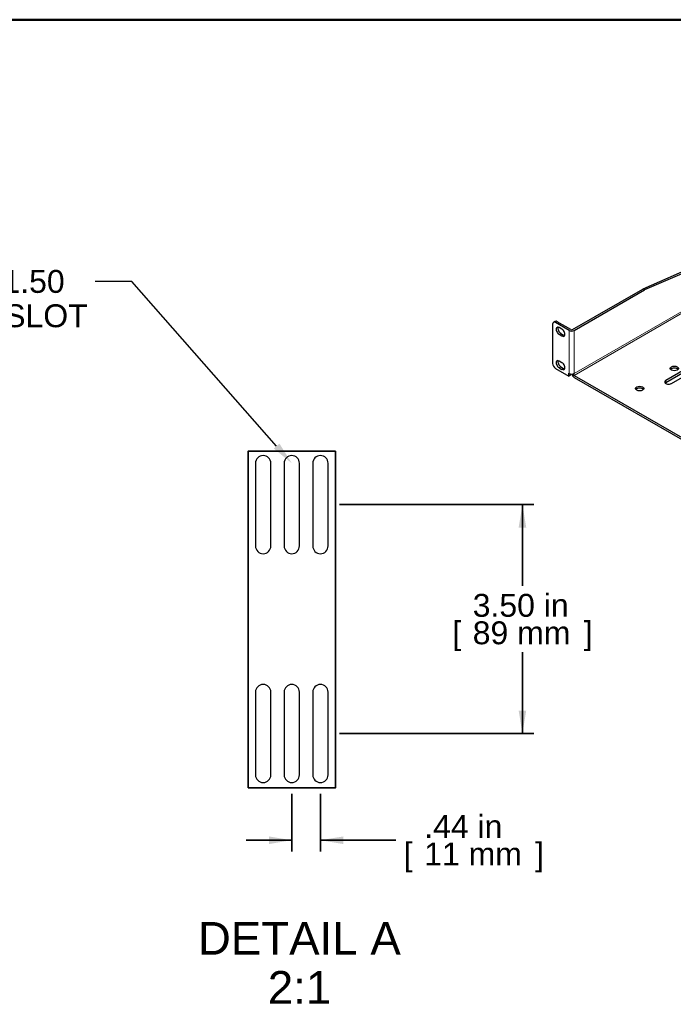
# Model space of a CAD drawing. Header units: inches. Extents: x 0 to 80, y 0 to 59.8.
# Tile 13 of 14: x 40 to 60, y 29.7 to 59.8. Entities that reach past the tile are written whole.
import ezdxf
from ezdxf import colors
from ezdxf.entities.mleader import LeaderData, LeaderLine
from ezdxf.enums import TextEntityAlignment as Align
from ezdxf.lldxf.tags import DXFTag
from ezdxf.math import Vec2, Vec3

# ---------------------------------------------------------------- set-up
doc = ezdxf.new("R2010")
doc.units = ezdxf.units.IN
doc.header["$MEASUREMENT"] = 0
doc.layers.add('COM56026-4', color=7, linetype='Continuous')
doc.layers.add('Default', color=7, linetype='Continuous')
doc.styles.add('SEACAD_Arial', font='arial.ttf')
tags = doc.linetypes.add('CENTER2', pattern=[1.125, 0.75, -0.125, 0.125, -0.125]).pattern_tags.tags
tags[10:11] = [DXFTag(74, 4), DXFTag(75, 0), DXFTag(340, '0'), DXFTag(46, 0.0), DXFTag(50, 0.0), DXFTag(44, 0.0), DXFTag(45, 0.0)]
tags[8:9] = [DXFTag(74, 4), DXFTag(75, 0), DXFTag(340, '0'), DXFTag(46, 0.0), DXFTag(50, 0.0), DXFTag(44, 0.0), DXFTag(45, 0.0)]
tags[6:7] = [DXFTag(74, 4), DXFTag(75, 0), DXFTag(340, '0'), DXFTag(46, 0.0), DXFTag(50, 0.0), DXFTag(44, 0.0), DXFTag(45, 0.0)]
tags[4:5] = [DXFTag(74, 4), DXFTag(75, 0), DXFTag(340, '0'), DXFTag(46, 0.0), DXFTag(50, 0.0), DXFTag(44, 0.0), DXFTag(45, 0.0)]
doc.dimstyles.new('WEB', dxfattribs={"dimtxt": 0.7, "dimasz": 0.7, "dimexe": 0.35, "dimexo": 0.35, "dimgap": 0.175, "dimtad": 0, "dimtih": 1, "dimtoh": 1, "dimzin": 4, "dimdsep": 46, "dimtxsty": 'SEACAD_Arial', "dimblk1": '_SE_FILLED', "dimblk2": '_SE_FILLED', "dimsah": 1, "dimcen": 0.35, "dimadec": 0, "dimazin": 0, "dimtfac": 0.8, "dimtdec": 0, "dimtofl": 0, "dimtmove": 0, "dimatfit": 3, "dimfxl": 1, "dimtolj": 1, "dimtzin": 4, "dimarcsym": 0})

# ---------------------------------------------------------------- blocks, each defined once
blk = doc.blocks.new('SE5')
at = {"layer": 'COM56026-4', "color": 7, "linetype": 'Continuous', "lineweight": 25}
for p, q in [((65.225, 54.224), (59.066, 51.546)), ((65.276, 54.194), (59.117, 51.516)), ((56.917, 50.305), (59.066, 51.546)), ((56.968, 50.276), (59.117, 51.516)), ((59.117, 51.516), (59.066, 51.546)), ((56.308, 50.466), (56.308, 49.268)), ((56.385, 50.553), (56.334, 50.523)), ((56.815, 50.276), (56.396, 50.517)), ((56.866, 50.305), (56.447, 50.547)), ((56.595, 50.314), (56.506, 50.365)), ((56.506, 50.161), (56.595, 50.11)), ((56.557, 50.19), (56.646, 50.139)), ((56.396, 49.115), (56.803, 48.88)), ((56.595, 49.293), (56.506, 49.344)), ((56.506, 49.14), (56.595, 49.089)), ((56.557, 49.169), (56.646, 49.118)), ((60.669, 49.264), (59.774, 48.748)), ((59.774, 48.689), (60.669, 49.206)), ((59.941, 48.652), (60.835, 49.168)), ((56.803, 48.88), (56.803, 48.968)), ((56.803, 48.968), (56.815, 48.961)), ((56.854, 48.909), (56.803, 48.88)), ((56.854, 48.909), (56.854, 48.947)), ((56.938, 48.949), (56.942, 48.946)), ((56.968, 48.961), (56.942, 48.946)), ((56.968, 48.961), (56.968, 48.961)), ((56.968, 48.961), (56.968, 48.961)), ((56.968, 48.902), (69.189, 41.846)), ((56.968, 48.843), (69.189, 41.787))]:
    blk.add_line(p, q, dxfattribs=at)
at = {"layer": 'COM56026-4', "color": 7, "linetype": 'Continuous', "lineweight": 15}
for p, q in [((65.311, 53.778), (56.968, 48.961)), ((56.968, 48.902), (65.326, 53.728)), ((56.447, 50.547), (56.396, 50.517)), ((56.557, 50.19), (56.506, 50.161)), ((56.646, 50.139), (56.595, 50.11)), ((56.815, 48.961), (56.815, 50.276)), ((56.968, 50.276), (56.968, 48.961)), ((56.557, 49.169), (56.506, 49.14)), ((56.646, 49.118), (56.595, 49.089)), ((59.774, 48.689), (59.774, 48.748))]:
    blk.add_line(p, q, dxfattribs=at)
at = {"layer": 'COM56026-4', "color": 7, "linetype": 'Continuous', "lineweight": 25}
for centre, major_axis, start_param, end_param in [((56.396, 50.415), (0.062, -0.108), 2.356194, 3.926991), ((56.447, 50.445), (0.062, -0.108), 2.356194, 3.141593), ((56.506, 50.263), (0.062, -0.108), 2.356194, 5.497787), ((56.557, 50.292), (0.062, -0.108), 3.561081, 5.497787), ((56.595, 50.212), (-0.062, 0.108), 2.356194, 5.497787), ((56.891, 50.32), (-0.036, 0), 0.785398, 2.356194), ((56.646, 50.241), (-0.062, 0.108), 2.356194, 2.722104), ((56.891, 50.32), (-0.108, 0), 0.785398, 2.356194), ((56.396, 49.217), (-0.062, 0.108), 0.785398, 2.356194), ((56.506, 49.242), (0.062, -0.108), 2.356194, 5.497787), ((56.557, 49.272), (0.062, -0.108), 3.561081, 5.497787), ((56.595, 49.191), (-0.062, 0.108), 2.356194, 5.497787), ((56.646, 49.221), (-0.062, 0.108), 2.356194, 2.722104), ((60.034, 49.056), (-0.125, 0), 3.561081, 5.863697), ((56.891, 49.005), (-0.108, 0), 0.785398, 2.356194), ((56.968, 48.932), (-0.054, 0.0935), 1.134667, 2.356194), ((56.968, 48.932), (-0.018, 0.0312), 0.785398, 2.356194), ((58.973, 48.443), (-0.125, 0), 3.561081, 5.863697), ((59.857, 48.7), (0.118, 0), 2.356194, 5.497787), ((59.857, 48.641), (0.118, 0), 2.356194, 2.693452)]:
    blk.add_ellipse(centre, major_axis=major_axis, ratio=0.57735, start_param=start_param, end_param=end_param, dxfattribs=at)
for centre in [(60.034, 49.115), (58.973, 48.502)]:
    blk.add_ellipse(centre, major_axis=(0.125, 0), ratio=0.57735, dxfattribs=at)
blk = doc.blocks.new('SE7')
at = {"layer": 'COM56026-4', "color": 7, "linetype": 'Continuous', "lineweight": 25}
for p, q in [((47.217, 46.216), (47.217, 43.686)), ((47.687, 43.686), (47.687, 46.216)), ((48.093, 46.216), (48.093, 43.686)), ((48.563, 43.686), (48.563, 46.216)), ((48.969, 46.216), (48.969, 43.686)), ((49.439, 43.686), (49.439, 46.216)), ((47.217, 39.216), (47.217, 36.686)), ((47.687, 36.686), (47.687, 39.216)), ((48.093, 39.216), (48.093, 36.686)), ((48.563, 36.686), (48.563, 39.216)), ((48.969, 39.216), (48.969, 36.686)), ((49.439, 36.686), (49.439, 39.216))]:
    blk.add_line(p, q, dxfattribs=at)
for centre, start, end in [((47.452, 46.216), 0, 180), ((48.328, 46.216), 0, 180), ((49.204, 46.216), 0, 180), ((47.452, 43.686), 180, 0), ((48.328, 43.686), 180, 0), ((49.204, 43.686), 180, 0), ((47.452, 39.216), 0, 180), ((48.328, 39.216), 0, 180), ((49.204, 39.216), 0, 180), ((47.452, 36.686), 180, 0), ((48.328, 36.686), 180, 0), ((49.204, 36.686), 180, 0)]:
    blk.add_arc(centre, 0.235, start, end, dxfattribs=at)
blk = doc.blocks.new('DMBLK21')
at = {"layer": 'Default', "linetype": 'Continuous', "lineweight": 35, "transparency": 16777216}
for points in [[(55.502, 44.251), (55.385, 44.951), (55.269, 44.251)], [(55.502, 38.651), (55.269, 38.651), (55.385, 37.951)]]:
    blk.add_hatch(color=7, dxfattribs=at).paths.add_polyline_path(points)
at = {"layer": 'Default', "color": 7, "linetype": 'Continuous', "lineweight": 35, "transparency": 16777216}
for p, q in [((49.789, 44.951), (55.735, 44.951)), ((55.385, 44.951), (55.385, 42.466)), ((55.385, 40.436), (55.385, 37.951)), ((49.789, 37.951), (55.735, 37.951))]:
    blk.add_line(p, q, dxfattribs=at)
at = {"layer": 'Default', "color": 7, "linetype": 'Continuous', "lineweight": 35, "transparency": 16777216, "style": 'SEACAD_Arial'}
for s, p in [('3.50 in', (53.864, 42.221)), ('[', (53.24, 41.381)), ('89 mm', (53.864, 41.381)), (']', (57.257, 41.381))]:
    blk.add_text(s, height=0.7, dxfattribs=at).set_placement(p, align=Align.TOP_LEFT)
blk = doc.blocks.new('_SE_FILLED')
at = {"color": 0}
blk.add_line((0, 0), (-1, 0), dxfattribs=at)
blk.add_solid([(0, 0), (-1, -0.1665), (-1, 0.1665), (0, 0)], dxfattribs=at)
blk = doc.blocks.new('DMBLK22')
at = {"layer": 'Default', "linetype": 'Continuous', "lineweight": 35, "transparency": 16777216}
for points in [[(47.628, 34.57), (48.328, 34.687), (47.628, 34.803)], [(49.904, 34.57), (49.904, 34.803), (49.204, 34.687)]]:
    blk.add_hatch(color=7, dxfattribs=at).paths.add_polyline_path(points)
at = {"layer": 'Default', "color": 7, "linetype": 'Continuous', "lineweight": 35, "transparency": 16777216}
for p, q in [((48.328, 36.101), (48.328, 34.337)), ((49.204, 36.101), (49.204, 34.337)), ((46.928, 34.687), (48.328, 34.687)), ((49.204, 34.687), (51.511, 34.687))]:
    blk.add_line(p, q, dxfattribs=at)
at = {"layer": 'Default', "color": 7, "linetype": 'Continuous', "lineweight": 35, "transparency": 16777216, "style": 'SEACAD_Arial'}
for s, p in [('.44 in', (52.38, 35.457)), ('[', (51.756, 34.617)), (']', (55.773, 34.617)), ('11 mm', (52.38, 34.617))]:
    blk.add_text(s, height=0.7, dxfattribs=at).set_placement(p, align=Align.TOP_LEFT)

msp = doc.modelspace()

# ---------------------------------------------------------------- linework, layer by layer
at = {"color": 7, "linetype": 'CENTER2', "lineweight": 35}
msp.add_lwpolyline([(46.991, 36.288), (46.991, 46.582), (49.661, 46.582), (49.661, 36.288), (46.991, 36.288)], dxfattribs=at)
at = {"layer": 'Default', "color": 7, "linetype": 'Continuous', "lineweight": 50}
msp.add_line((80, 59.783), (0, 59.783), dxfattribs=at)

# ---------------------------------------------------------------- block references
at = {"layer": 'Default'}
for name in ['SE5', 'SE7']:
    msp.add_blockref(name, (0, 0), dxfattribs=at)

# ---------------------------------------------------------------- texts
at = {"layer": 'Default', "color": 7, "linetype": 'Continuous', "lineweight": 70, "style": 'SEACAD_Arial'}
for s, p in [('DETAIL A', (45.454, 32.186)), ('2:1', (47.595, 30.686))]:
    msp.add_text(s, height=1, dxfattribs=at).set_placement(p, align=Align.TOP_LEFT)

# ---------------------------------------------------------------- dimensions: what is measured, and where the dimension line sits
at = {"layer": 'Default', "color": 7, "linetype": 'Continuous', "lineweight": 35}
for base, p1, p2, angle, picture, middle in [((55.385, 44.951), (49.439, 44.951), (49.439, 37.951), 270, 'DMBLK21', (55.385, 41.451)), ((48.328, 34.687), (48.328, 36.451), (49.204, 36.451), 0, 'DMBLK22', (51.511, 34.687))]:
    dim = msp.add_linear_dim(base=base, p1=p1, p2=p2, angle=angle, text='\\A1;<>', dimstyle='WEB', override={"dimlfac": 0.5, "dimpost": '\\X'}, dxfattribs=at)
    dim.commit()
    dim.dimension.update_dxf_attribs({"geometry": picture, "text_midpoint": middle, "dimtype": 161})

# ---------------------------------------------------------------- leaders
ml = msp.add_multileader_mtext('Standard', dxfattribs=at)
ml.set_content('{\\pxsm0.9;\\fArial|b0||i0||c0|p34;\\W1.;%%c0.24 X 1.50\\PVENTING SLOT\\P}', color=7)
ml.set_leader_properties()
ml.build(insert=Vec2(0, 0))
ml.multileader.update_dxf_attribs({"dogleg_length": 1.119, "arrow_head_size": 0.7})
ctx = ml.context
ctx.base_point, ctx.char_height, ctx.arrow_head_size, ctx.landing_gap_size = Vec3(34.836, 51.512), 0.7, 0.7, 0.245
ctx.text_align_type = 1
notes = []
notes.append((ctx, [(0, (1, 1, 0), (43.434, 51.772), (-1, 0), 1.119, [(0, [(48.328, 46.216)], 0, [])])]))
ctx.mtext.insert, ctx.mtext.alignment = Vec3(38.498, 52.128), 2
for ctx, leaders in notes:
    for number, flags, end, landing, length, lines in leaders:
        leader = LeaderData()
        leader.index, (leader.has_last_leader_line, leader.has_dogleg_vector, leader.attachment_direction) = number, flags
        leader.last_leader_point, leader.dogleg_vector, leader.dogleg_length = Vec3(end), Vec3(landing), length
        for number, points, colour, breaks in lines:
            line = LeaderLine()
            line.index, line.vertices, line.color, line.breaks = number, Vec3.list(points), colors.encode_raw_color(colour), breaks
            leader.lines.append(line)
        ctx.leaders.append(leader)

doc.saveas('drawing.dxf')
